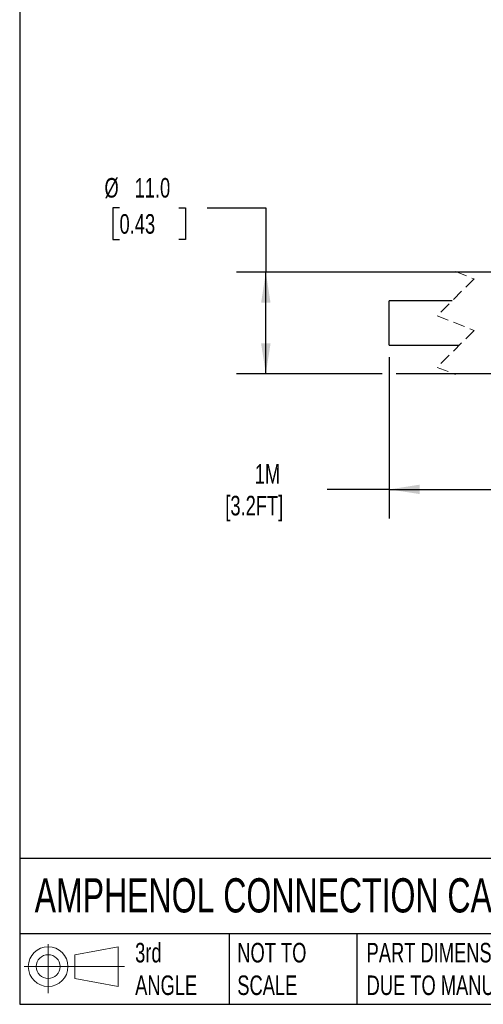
# Model space of a CAD drawing. Header units: millimetres. Extents: x 6 to 273, y 6 to 210.
# Tile 1 of 14: x 6 to 57, y 6 to 113. Entities that reach past the tile are written whole.
import ezdxf

# ---------------------------------------------------------------- set-up
doc = ezdxf.new("R2010")
doc.units = ezdxf.units.MM
doc.linetypes.add('SLD-Dashed', pattern=[1.905, 1.27, -0.635])
doc.linetypes.add('SLD-Solid', pattern=[0])
doc.layers.add('DIMENSIONS', color=140, linetype='SLD-Solid', lineweight=25)
doc.layers.add('TEXT', color=140, linetype='SLD-Solid', lineweight=25)
doc.layers.add('SLD-DEFPOINTS', color=7, linetype='Continuous')
doc.styles.add('SLDTEXTSTYLE0', font='TXT', dxfattribs={"width": 0.7})
doc.dimstyles.new('SLDDIMSTYLE0', dxfattribs={"dimtxt": 2.158008, "dimasz": 3.302, "dimexe": 0, "dimexo": 0.0625, "dimgap": 0.539502, "dimtad": 0, "dimtih": 1, "dimtoh": 1, "dimdec": 1, "dimrnd": 1e-09, "dimzin": 4, "dimdsep": 46, "dimtxsty": 'SLDTEXTSTYLE0', "dimsah": 1, "dimcen": 0.09, "dimadec": 0, "dimazin": 1, "dimtfac": 1, "dimtdec": 1, "dimtofl": 0, "dimtmove": 0, "dimatfit": 3, "dimfxl": 0, "dimfrac": 2, "dimtolj": 1, "dimtzin": 12, "dimarcsym": 0})
doc.dimstyles.new('SLDDIMSTYLE1', dxfattribs={"dimtxt": 2.158008, "dimasz": 3.302, "dimexe": 0, "dimexo": 0.0625, "dimgap": 0.539502, "dimtad": 0, "dimtih": 1, "dimtoh": 1, "dimdec": 1, "dimrnd": 1e-09, "dimzin": 12, "dimdsep": 46, "dimtxsty": 'SLDTEXTSTYLE0', "dimsah": 1, "dimcen": 0.09, "dimadec": 0, "dimazin": 3, "dimtfac": 1, "dimtdec": 1, "dimtofl": 0, "dimtmove": 0, "dimatfit": 3, "dimfxl": 0, "dimfrac": 2, "dimtolj": 1, "dimtzin": 12, "dimarcsym": 0})

# ---------------------------------------------------------------- blocks, each defined once
blk = doc.blocks.new('Block11')
at = {"color": 7, "linetype": 'SLD-Solid', "lineweight": 18}
for p, q in [((2.59, 5.31), (2.59, 0)), ((5.48, 4.17), (10.18, 5.03)), ((10.18, 5.03), (10.18, 0.73)), ((5.48, 1.6), (5.48, 4.17)), ((0, 2.88), (10.87, 2.88)), ((5.48, 1.6), (10.18, 0.73))]:
    blk.add_line(p, q, dxfattribs=at)
for radius in [2.15, 1.29]:
    blk.add_circle((2.59, 2.88), radius, dxfattribs=at)
blk = doc.blocks.new('Block12')
at = {"layer": 'SLD-DEFPOINTS'}
blk.add_blockref('Block11', (0, 0), dxfattribs=at)
blk = doc.blocks.new('_D')
at = {"layer": 'DIMENSIONS'}
for p, q in [((17.16, 92.6), (16.43, 92.6)), ((16.43, 92.6), (16.43, 89.17)), ((23.57, 92.6), (24.3, 92.6)), ((24.3, 92.6), (24.3, 89.17)), ((26.65, 92.6), (33, 92.6)), ((33, 92.6), (33, 85.6)), ((16.43, 89.17), (17.16, 89.17)), ((24.3, 89.17), (23.57, 89.17)), ((69.77, 85.6), (29.83, 85.6)), ((33, 74.6), (33, 85.6)), ((45.6, 74.6), (29.83, 74.6)), ((66.48, 74.6), (47.12, 74.6)), ((69.77, 74.6), (68.01, 74.6))]:
    blk.add_line(p, q, dxfattribs=at)
for points in [[(33, 85.6), (32.49, 82.3), (33.51, 82.3)], [(33, 74.6), (33.51, 77.9), (32.49, 77.9)]]:
    blk.add_solid(points, dxfattribs=at)
at = {"layer": 'DIMENSIONS', "char_height": 2.117, "attachment_point": 1, "style": 'SLDTEXTSTYLE0'}
for s, insert in [('%%c', (15.53, 95.81)), ('11.0', (18.79, 95.81)), ('0.43', (17.16, 91.9))]:
    blk.add_mtext(s, dxfattribs=dict(at, insert=insert))
blk = doc.blocks.new('_D_4')
at = {"layer": 'DIMENSIONS'}
for p, q in [((46.36, 76.43), (46.36, 58.93)), ((67.24, 76.43), (67.24, 58.93)), ((59.6, 62.1), (60.3, 63.51)), ((60.3, 63.51), (61.72, 60.69)), ((46.36, 62.1), (39.64, 62.1)), ((46.36, 62.1), (59.6, 62.1)), ((61.72, 60.69), (62.42, 62.1)), ((62.42, 62.1), (67.24, 62.1))]:
    blk.add_line(p, q, dxfattribs=at)
for points in [[(46.36, 62.1), (49.66, 61.59), (49.66, 62.61)], [(67.24, 62.1), (63.94, 62.61), (63.94, 61.59)]]:
    blk.add_solid(points, dxfattribs=at)
at = {"layer": 'DIMENSIONS', "char_height": 2.117, "attachment_point": 1, "style": 'SLDTEXTSTYLE0'}
for s, insert in [('1M', (31.8, 64.83)), ('[3.2FT]', (28.61, 61.4))]:
    blk.add_mtext(s, dxfattribs=dict(at, insert=insert))

msp = doc.modelspace()

# ---------------------------------------------------------------- linework, layer by layer
at = {"color": 7, "linetype": 'SLD-Dashed', "lineweight": 18}
for p, q in [((53.55, 85.68), (55.55, 84.89)), ((55.55, 84.89), (51.55, 80.89)), ((51.55, 80.89), (55.55, 79.31)), ((55.55, 79.31), (51.55, 75.31)), ((51.55, 75.31), (53.55, 74.53))]:
    msp.add_line(p, q, dxfattribs=at)
for p, q in [((53.16, 82.5), (46.36, 82.5)), ((46.36, 80.1), (46.36, 82.5)), ((46.36, 77.7), (46.36, 80.1)), ((46.36, 77.7), (53.93, 77.7))]:
    msp.add_line(p, q)
at = {"layer": 'TEXT'}
for p, q in [((6.35, 209.55), (6.35, 6.35)), ((273.05, 22.13), (6.35, 22.13)), ((273.05, 13.97), (6.35, 13.97)), ((29.04, 13.97), (29.04, 6.35)), ((42.84, 13.97), (42.84, 6.35)), ((6.35, 6.35), (273.05, 6.35))]:
    msp.add_line(p, q, dxfattribs=at)

# ---------------------------------------------------------------- block references
at = {"layer": 'SLD-DEFPOINTS'}
msp.add_blockref('Block12', (6.84, 7.55), dxfattribs=at)

# ---------------------------------------------------------------- texts
at = {"layer": 'TEXT', "attachment_point": 1, "style": 'SLDTEXTSTYLE0'}
for s, insert, char_height in [('AMPHENOL CONNECTION CABLE: A-CODED', (7.97, 20), 3.7042), ('3rd^JANGLE', (18.85, 13), 2.117), ('NOT TO^JSCALE', (29.91, 13), 2.1167), ("PART DIMENSIONS MAY DIFFER SLIGHTLY ^JDUE TO MANUFACTURER'S VARIANCES", (43.91, 13), 2.1167)]:
    msp.add_mtext(s, dxfattribs=dict(at, insert=insert, char_height=char_height))

# ---------------------------------------------------------------- dimensions: what is measured, and where the dimension line sits
at = {"layer": 'DIMENSIONS'}
dim = msp.add_linear_dim(base=(33, 85.6), p1=(71.04, 74.6), p2=(71.04, 85.6), angle=90, text='%%c<>', dimstyle='SLDDIMSTYLE0', dxfattribs=at)
dim.commit()
dim.dimension.update_dxf_attribs({"geometry": '_D', "text_midpoint": (33, 92.6), "dimtype": 160})
dim = msp.add_linear_dim(base=(67.24, 62.1), p1=(46.36, 77.7), p2=(67.24, 77.7), text='1M\\P[3.2FT]', dimstyle='SLDDIMSTYLE1', dxfattribs=at)
dim.commit()
dim.dimension.update_dxf_attribs({"geometry": '_D_4', "text_midpoint": (33.89, 62.1), "dimtype": 160})

doc.saveas('drawing.dxf')
